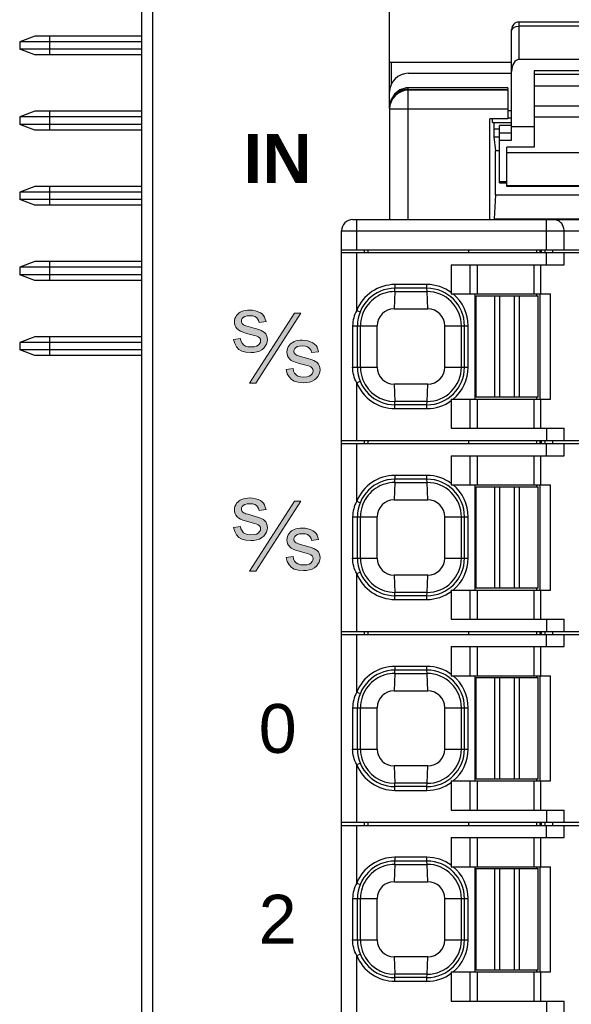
# Model space of a CAD drawing. Extents: x 1653 to 2131, y -357 to 2652.
# Tile 26 of 34: x 2032 to 2047, y -28 to -2. Entities that reach past the tile are written whole.
import ezdxf
from ezdxf.enums import TextEntityAlignment as Align

# ---------------------------------------------------------------- set-up
doc = ezdxf.new("R2010")
doc.units = 0
doc.header["$LTSCALE"] = 30.734
doc.header["$MEASUREMENT"] = 0
doc.layers.get('0').update_dxf_attribs({"linetype": 'CONTINUOUS'})
doc.layers.add('7_ALL_FEATURES', color=7, linetype='CONTINUOUS')
doc.styles.add('TEXTSTYLE_1', font='arial.ttf')

msp = doc.modelspace()

# ---------------------------------------------------------------- hatches: boundary and pattern name
at = {"lineweight": 5}
h = msp.add_hatch(color=256, dxfattribs=at)
h.paths.add_polyline_path([(2039.704, -14.849), (2039.53, -14.849), (2038.331, -16.709), (2038.505, -16.709)])
h.paths.add_polyline_path([(2039.734, -15.566), (2039.68, -15.569), (2039.626, -15.577), (2039.572, -15.588), (2039.524, -15.606), (2039.485, -15.624), (2039.455, -15.643), (2039.42, -15.674), (2039.391, -15.707), (2039.367, -15.745), (2039.347, -15.79), (2039.336, -15.834), (2039.332, -15.878), (2039.337, -15.935), (2039.35, -15.984), (2039.37, -16.024), (2039.405, -16.068), (2039.446, -16.104), (2039.494, -16.13), (2039.559, -16.155), (2039.653, -16.185), (2039.87, -16.241), (2039.931, -16.262), (2039.968, -16.28), (2040.003, -16.307), (2040.023, -16.34), (2040.03, -16.38), (2040.023, -16.421), (2040.002, -16.46), (2039.964, -16.499), (2039.92, -16.524), (2039.858, -16.541), (2039.773, -16.548), (2039.69, -16.541), (2039.625, -16.522), (2039.578, -16.492), (2039.535, -16.444), (2039.507, -16.388), (2039.494, -16.324), (2039.31, -16.347), (2039.34, -16.459), (2039.387, -16.546), (2039.451, -16.613), (2039.527, -16.657), (2039.634, -16.687), (2039.773, -16.698), (2039.851, -16.693), (2039.928, -16.68), (2040.002, -16.659), (2040.066, -16.621), (2040.116, -16.579), (2040.156, -16.53), (2040.188, -16.471), (2040.207, -16.414), (2040.214, -16.358), (2040.207, -16.295), (2040.191, -16.243), (2040.168, -16.202), (2040.134, -16.163), (2040.094, -16.133), (2040.046, -16.108), (2039.981, -16.084), (2039.889, -16.055), (2039.695, -15.999), (2039.64, -15.983), (2039.606, -15.972), (2039.575, -15.959), (2039.553, -15.942), (2039.539, -15.923), (2039.526, -15.906), (2039.519, -15.885), (2039.517, -15.862), (2039.522, -15.825), (2039.539, -15.792), (2039.568, -15.763), (2039.61, -15.739), (2039.67, -15.723), (2039.751, -15.717), (2039.822, -15.723), (2039.877, -15.741), (2039.918, -15.767), (2039.951, -15.802), (2039.975, -15.843), (2039.99, -15.895), (2040.175, -15.873), (2040.156, -15.807), (2040.134, -15.751), (2040.106, -15.707), (2040.07, -15.669), (2040.024, -15.636), (2039.962, -15.608), (2039.89, -15.585), (2039.816, -15.571)])
h.paths.add_polyline_path([(2038.768, -15.402), (2038.734, -15.363), (2038.694, -15.333), (2038.646, -15.308), (2038.581, -15.284), (2038.489, -15.255), (2038.295, -15.199), (2038.24, -15.183), (2038.206, -15.172), (2038.175, -15.159), (2038.153, -15.142), (2038.139, -15.123), (2038.126, -15.106), (2038.119, -15.085), (2038.117, -15.062), (2038.122, -15.025), (2038.139, -14.992), (2038.168, -14.963), (2038.21, -14.939), (2038.27, -14.923), (2038.351, -14.917), (2038.422, -14.923), (2038.477, -14.941), (2038.518, -14.967), (2038.551, -15.002), (2038.575, -15.043), (2038.59, -15.095), (2038.775, -15.073), (2038.756, -15.007), (2038.734, -14.951), (2038.706, -14.907), (2038.67, -14.869), (2038.624, -14.836), (2038.562, -14.808), (2038.49, -14.785), (2038.416, -14.771), (2038.334, -14.766), (2038.28, -14.769), (2038.226, -14.777), (2038.172, -14.788), (2038.124, -14.806), (2038.085, -14.824), (2038.055, -14.843), (2038.02, -14.874), (2037.991, -14.907), (2037.967, -14.945), (2037.947, -14.99), (2037.936, -15.034), (2037.933, -15.078), (2037.937, -15.135), (2037.95, -15.184), (2037.97, -15.224), (2038.005, -15.268), (2038.046, -15.304), (2038.094, -15.33), (2038.159, -15.355), (2038.253, -15.385), (2038.47, -15.441), (2038.531, -15.462), (2038.568, -15.48), (2038.603, -15.507), (2038.623, -15.54), (2038.63, -15.58), (2038.623, -15.621), (2038.602, -15.66), (2038.564, -15.699), (2038.52, -15.724), (2038.458, -15.741), (2038.373, -15.748), (2038.29, -15.741), (2038.225, -15.722), (2038.178, -15.692), (2038.135, -15.644), (2038.107, -15.588), (2038.094, -15.524), (2037.91, -15.547), (2037.94, -15.659), (2037.987, -15.746), (2038.051, -15.813), (2038.127, -15.857), (2038.234, -15.887), (2038.373, -15.898), (2038.451, -15.893), (2038.528, -15.88), (2038.602, -15.859), (2038.666, -15.821), (2038.716, -15.779), (2038.756, -15.73), (2038.788, -15.671), (2038.807, -15.614), (2038.814, -15.558), (2038.807, -15.495), (2038.791, -15.443)])
h.paths.add_polyline_path([(2039.53, -9.849), (2038.331, -11.709), (2038.505, -11.709), (2039.704, -9.849)])
h.paths.add_polyline_path([(2038.602, -10.859), (2038.666, -10.821), (2038.716, -10.779), (2038.756, -10.73), (2038.788, -10.671), (2038.807, -10.614), (2038.814, -10.558), (2038.807, -10.495), (2038.791, -10.443), (2038.768, -10.402), (2038.734, -10.363), (2038.694, -10.333), (2038.646, -10.308), (2038.581, -10.284), (2038.489, -10.255), (2038.295, -10.199), (2038.24, -10.183), (2038.206, -10.172), (2038.175, -10.159), (2038.153, -10.142), (2038.139, -10.123), (2038.126, -10.106), (2038.119, -10.085), (2038.117, -10.062), (2038.122, -10.025), (2038.139, -9.992), (2038.168, -9.963), (2038.21, -9.939), (2038.27, -9.923), (2038.351, -9.917), (2038.422, -9.923), (2038.477, -9.941), (2038.518, -9.967), (2038.551, -10.002), (2038.575, -10.043), (2038.59, -10.095), (2038.775, -10.073), (2038.756, -10.007), (2038.734, -9.951), (2038.706, -9.907), (2038.67, -9.869), (2038.624, -9.836), (2038.562, -9.808), (2038.49, -9.785), (2038.416, -9.771), (2038.334, -9.766), (2038.28, -9.769), (2038.226, -9.777), (2038.172, -9.788), (2038.124, -9.806), (2038.085, -9.824), (2038.055, -9.843), (2038.02, -9.874), (2037.991, -9.907), (2037.967, -9.945), (2037.947, -9.99), (2037.936, -10.034), (2037.933, -10.078), (2037.937, -10.135), (2037.95, -10.184), (2037.97, -10.224), (2038.005, -10.268), (2038.046, -10.304), (2038.094, -10.33), (2038.159, -10.355), (2038.253, -10.385), (2038.47, -10.441), (2038.531, -10.462), (2038.568, -10.48), (2038.603, -10.507), (2038.623, -10.54), (2038.63, -10.58), (2038.623, -10.621), (2038.602, -10.66), (2038.564, -10.699), (2038.52, -10.724), (2038.458, -10.741), (2038.373, -10.748), (2038.29, -10.741), (2038.225, -10.722), (2038.178, -10.692), (2038.135, -10.644), (2038.107, -10.588), (2038.094, -10.524), (2037.91, -10.547), (2037.94, -10.659), (2037.987, -10.746), (2038.051, -10.813), (2038.127, -10.857), (2038.234, -10.887), (2038.373, -10.898), (2038.451, -10.893), (2038.528, -10.88)])
h.paths.add_polyline_path([(2039.572, -10.588), (2039.524, -10.606), (2039.485, -10.624), (2039.455, -10.643), (2039.42, -10.674), (2039.391, -10.707), (2039.367, -10.745), (2039.347, -10.79), (2039.336, -10.834), (2039.332, -10.878), (2039.337, -10.935), (2039.35, -10.984), (2039.37, -11.024), (2039.405, -11.068), (2039.446, -11.104), (2039.494, -11.13), (2039.559, -11.155), (2039.653, -11.185), (2039.87, -11.241), (2039.931, -11.262), (2039.968, -11.28), (2040.003, -11.307), (2040.023, -11.34), (2040.03, -11.38), (2040.023, -11.421), (2040.002, -11.46), (2039.964, -11.499), (2039.92, -11.524), (2039.858, -11.541), (2039.773, -11.548), (2039.69, -11.541), (2039.625, -11.522), (2039.578, -11.492), (2039.535, -11.444), (2039.507, -11.388), (2039.494, -11.324), (2039.31, -11.347), (2039.34, -11.459), (2039.387, -11.546), (2039.451, -11.613), (2039.527, -11.657), (2039.634, -11.687), (2039.773, -11.698), (2039.851, -11.693), (2039.928, -11.68), (2040.002, -11.659), (2040.066, -11.621), (2040.116, -11.579), (2040.156, -11.53), (2040.188, -11.471), (2040.207, -11.414), (2040.214, -11.358), (2040.207, -11.295), (2040.191, -11.243), (2040.168, -11.202), (2040.134, -11.163), (2040.094, -11.133), (2040.046, -11.108), (2039.981, -11.084), (2039.889, -11.055), (2039.695, -10.999), (2039.64, -10.983), (2039.606, -10.972), (2039.575, -10.959), (2039.553, -10.942), (2039.539, -10.923), (2039.526, -10.906), (2039.519, -10.885), (2039.517, -10.862), (2039.522, -10.825), (2039.539, -10.792), (2039.568, -10.763), (2039.61, -10.739), (2039.67, -10.723), (2039.751, -10.717), (2039.822, -10.723), (2039.877, -10.741), (2039.918, -10.767), (2039.951, -10.802), (2039.975, -10.843), (2039.99, -10.895), (2040.175, -10.873), (2040.156, -10.807), (2040.134, -10.751), (2040.106, -10.707), (2040.07, -10.669), (2040.024, -10.636), (2039.962, -10.608), (2039.89, -10.585), (2039.816, -10.571), (2039.734, -10.566), (2039.68, -10.569), (2039.626, -10.577)])

# ---------------------------------------------------------------- linework, layer by layer
for p, q in [((2039.53, -9.849), (2038.331, -11.709)), ((2038.505, -11.709), (2039.704, -9.849)), ((2039.704, -9.849), (2039.53, -9.849)), ((2038.59, -10.095), (2038.775, -10.073)), ((2038.094, -10.524), (2037.91, -10.547)), ((2039.99, -10.895), (2040.175, -10.873)), ((2039.494, -11.324), (2039.31, -11.347)), ((2038.331, -11.709), (2038.505, -11.709)), ((2039.53, -14.849), (2038.331, -16.709)), ((2038.505, -16.709), (2039.704, -14.849)), ((2039.704, -14.849), (2039.53, -14.849)), ((2038.59, -15.095), (2038.775, -15.073)), ((2038.094, -15.524), (2037.91, -15.547)), ((2039.99, -15.895), (2040.175, -15.873)), ((2039.494, -16.324), (2039.31, -16.347)), ((2038.331, -16.709), (2038.505, -16.709))]:
    msp.add_line(p, q, dxfattribs=at)
for points in [[(2037.967, -9.945), (2037.947, -9.99), (2037.936, -10.034), (2037.933, -10.078)], [(2038.055, -9.843), (2038.02, -9.874), (2037.991, -9.907), (2037.967, -9.945)], [(2038.172, -9.788), (2038.124, -9.806), (2038.085, -9.824), (2038.055, -9.843)], [(2038.168, -9.963), (2038.21, -9.939), (2038.27, -9.923), (2038.351, -9.917)], [(2038.334, -9.766), (2038.28, -9.769), (2038.226, -9.777), (2038.172, -9.788)], [(2038.562, -9.808), (2038.49, -9.785), (2038.416, -9.771), (2038.334, -9.766)], [(2038.351, -9.917), (2038.422, -9.923), (2038.477, -9.941), (2038.518, -9.967)], [(2038.706, -9.907), (2038.67, -9.869), (2038.624, -9.836), (2038.562, -9.808)], [(2038.775, -10.073), (2038.756, -10.007), (2038.734, -9.951), (2038.706, -9.907)], [(2037.933, -10.078), (2037.937, -10.135), (2037.95, -10.184), (2037.97, -10.224)], [(2038.117, -10.062), (2038.122, -10.025), (2038.139, -9.992), (2038.168, -9.963)], [(2038.139, -10.123), (2038.126, -10.106), (2038.119, -10.085), (2038.117, -10.062)], [(2038.206, -10.172), (2038.175, -10.159), (2038.153, -10.142), (2038.139, -10.123)], [(2038.295, -10.199), (2038.24, -10.183), (2038.206, -10.172)], [(2038.646, -10.308), (2038.581, -10.284), (2038.489, -10.255), (2038.295, -10.199)], [(2038.518, -9.967), (2038.551, -10.002), (2038.575, -10.043), (2038.59, -10.095)], [(2037.97, -10.224), (2038.005, -10.268), (2038.046, -10.304), (2038.094, -10.33)], [(2038.094, -10.33), (2038.159, -10.355), (2038.253, -10.385)], [(2038.253, -10.385), (2038.47, -10.441), (2038.531, -10.462), (2038.568, -10.48)], [(2038.568, -10.48), (2038.603, -10.507), (2038.623, -10.54), (2038.63, -10.58)], [(2038.768, -10.402), (2038.734, -10.363), (2038.694, -10.333), (2038.646, -10.308)], [(2038.814, -10.558), (2038.807, -10.495), (2038.791, -10.443), (2038.768, -10.402)], [(2037.91, -10.547), (2037.94, -10.659), (2037.987, -10.746), (2038.051, -10.813)], [(2038.178, -10.692), (2038.135, -10.644), (2038.107, -10.588), (2038.094, -10.524)], [(2038.373, -10.748), (2038.29, -10.741), (2038.225, -10.722), (2038.178, -10.692)], [(2038.564, -10.699), (2038.52, -10.724), (2038.458, -10.741), (2038.373, -10.748)], [(2038.63, -10.58), (2038.623, -10.621), (2038.602, -10.66), (2038.564, -10.699)], [(2038.602, -10.859), (2038.666, -10.821), (2038.716, -10.779), (2038.756, -10.73)], [(2038.756, -10.73), (2038.788, -10.671), (2038.807, -10.614), (2038.814, -10.558)], [(2039.455, -10.643), (2039.42, -10.674), (2039.391, -10.707), (2039.367, -10.745)], [(2039.572, -10.588), (2039.524, -10.606), (2039.485, -10.624), (2039.455, -10.643)], [(2039.568, -10.763), (2039.61, -10.739), (2039.67, -10.723), (2039.751, -10.717)], [(2039.734, -10.566), (2039.68, -10.569), (2039.626, -10.577), (2039.572, -10.588)], [(2039.962, -10.608), (2039.89, -10.585), (2039.816, -10.571), (2039.734, -10.566)], [(2039.751, -10.717), (2039.822, -10.723), (2039.877, -10.741), (2039.918, -10.767)], [(2040.106, -10.707), (2040.07, -10.669), (2040.024, -10.636), (2039.962, -10.608)], [(2040.175, -10.873), (2040.156, -10.807), (2040.134, -10.751), (2040.106, -10.707)], [(2038.051, -10.813), (2038.127, -10.857), (2038.234, -10.887), (2038.373, -10.898)], [(2038.373, -10.898), (2038.451, -10.893), (2038.528, -10.88), (2038.602, -10.859)], [(2039.367, -10.745), (2039.347, -10.79), (2039.336, -10.834), (2039.332, -10.878)], [(2039.332, -10.878), (2039.337, -10.935), (2039.35, -10.984), (2039.37, -11.024)], [(2039.517, -10.862), (2039.522, -10.825), (2039.539, -10.792), (2039.568, -10.763)], [(2039.539, -10.923), (2039.526, -10.906), (2039.519, -10.885), (2039.517, -10.862)], [(2039.606, -10.972), (2039.575, -10.959), (2039.553, -10.942), (2039.539, -10.923)], [(2039.695, -10.999), (2039.64, -10.983), (2039.606, -10.972)], [(2040.046, -11.108), (2039.981, -11.084), (2039.889, -11.055), (2039.695, -10.999)], [(2039.918, -10.767), (2039.951, -10.802), (2039.975, -10.843), (2039.99, -10.895)], [(2039.37, -11.024), (2039.405, -11.068), (2039.446, -11.104), (2039.494, -11.13)], [(2039.494, -11.13), (2039.559, -11.155), (2039.653, -11.185)], [(2039.653, -11.185), (2039.87, -11.241), (2039.931, -11.262), (2039.968, -11.28)], [(2040.168, -11.202), (2040.134, -11.163), (2040.094, -11.133), (2040.046, -11.108)], [(2040.214, -11.358), (2040.207, -11.295), (2040.191, -11.243), (2040.168, -11.202)], [(2039.31, -11.347), (2039.34, -11.459), (2039.387, -11.546), (2039.451, -11.613)], [(2039.578, -11.492), (2039.535, -11.444), (2039.507, -11.388), (2039.494, -11.324)], [(2039.773, -11.548), (2039.69, -11.541), (2039.625, -11.522), (2039.578, -11.492)], [(2039.964, -11.499), (2039.92, -11.524), (2039.858, -11.541), (2039.773, -11.548)], [(2040.03, -11.38), (2040.023, -11.421), (2040.002, -11.46), (2039.964, -11.499)], [(2039.968, -11.28), (2040.003, -11.307), (2040.023, -11.34), (2040.03, -11.38)], [(2040.156, -11.53), (2040.188, -11.471), (2040.207, -11.414), (2040.214, -11.358)], [(2039.451, -11.613), (2039.527, -11.657), (2039.634, -11.687), (2039.773, -11.698)], [(2039.773, -11.698), (2039.851, -11.693), (2039.928, -11.68), (2040.002, -11.659)], [(2040.002, -11.659), (2040.066, -11.621), (2040.116, -11.579), (2040.156, -11.53)], [(2038.055, -14.843), (2038.02, -14.874), (2037.991, -14.907), (2037.967, -14.945)], [(2038.172, -14.788), (2038.124, -14.806), (2038.085, -14.824), (2038.055, -14.843)], [(2038.168, -14.963), (2038.21, -14.939), (2038.27, -14.923), (2038.351, -14.917)], [(2038.334, -14.766), (2038.28, -14.769), (2038.226, -14.777), (2038.172, -14.788)], [(2038.562, -14.808), (2038.49, -14.785), (2038.416, -14.771), (2038.334, -14.766)], [(2038.351, -14.917), (2038.422, -14.923), (2038.477, -14.941), (2038.518, -14.967)], [(2038.706, -14.907), (2038.67, -14.869), (2038.624, -14.836), (2038.562, -14.808)], [(2038.775, -15.073), (2038.756, -15.007), (2038.734, -14.951), (2038.706, -14.907)], [(2037.967, -14.945), (2037.947, -14.99), (2037.936, -15.034), (2037.933, -15.078)], [(2037.933, -15.078), (2037.937, -15.135), (2037.95, -15.184), (2037.97, -15.224)], [(2038.117, -15.062), (2038.122, -15.025), (2038.139, -14.992), (2038.168, -14.963)], [(2038.139, -15.123), (2038.126, -15.106), (2038.119, -15.085), (2038.117, -15.062)], [(2038.206, -15.172), (2038.175, -15.159), (2038.153, -15.142), (2038.139, -15.123)], [(2038.295, -15.199), (2038.24, -15.183), (2038.206, -15.172)], [(2038.518, -14.967), (2038.551, -15.002), (2038.575, -15.043), (2038.59, -15.095)], [(2037.97, -15.224), (2038.005, -15.268), (2038.046, -15.304), (2038.094, -15.33)], [(2038.094, -15.33), (2038.159, -15.355), (2038.253, -15.385)], [(2038.253, -15.385), (2038.47, -15.441), (2038.531, -15.462), (2038.568, -15.48)], [(2038.646, -15.308), (2038.581, -15.284), (2038.489, -15.255), (2038.295, -15.199)], [(2038.768, -15.402), (2038.734, -15.363), (2038.694, -15.333), (2038.646, -15.308)], [(2038.814, -15.558), (2038.807, -15.495), (2038.791, -15.443), (2038.768, -15.402)], [(2037.91, -15.547), (2037.94, -15.659), (2037.987, -15.746), (2038.051, -15.813)], [(2038.178, -15.692), (2038.135, -15.644), (2038.107, -15.588), (2038.094, -15.524)], [(2038.373, -15.748), (2038.29, -15.741), (2038.225, -15.722), (2038.178, -15.692)], [(2038.564, -15.699), (2038.52, -15.724), (2038.458, -15.741), (2038.373, -15.748)], [(2038.63, -15.58), (2038.623, -15.621), (2038.602, -15.66), (2038.564, -15.699)], [(2038.568, -15.48), (2038.603, -15.507), (2038.623, -15.54), (2038.63, -15.58)], [(2038.756, -15.73), (2038.788, -15.671), (2038.807, -15.614), (2038.814, -15.558)], [(2039.455, -15.643), (2039.42, -15.674), (2039.391, -15.707), (2039.367, -15.745)], [(2039.572, -15.588), (2039.524, -15.606), (2039.485, -15.624), (2039.455, -15.643)], [(2039.568, -15.763), (2039.61, -15.739), (2039.67, -15.723), (2039.751, -15.717)], [(2039.734, -15.566), (2039.68, -15.569), (2039.626, -15.577), (2039.572, -15.588)], [(2039.962, -15.608), (2039.89, -15.585), (2039.816, -15.571), (2039.734, -15.566)], [(2039.751, -15.717), (2039.822, -15.723), (2039.877, -15.741), (2039.918, -15.767)], [(2040.106, -15.707), (2040.07, -15.669), (2040.024, -15.636), (2039.962, -15.608)], [(2040.175, -15.873), (2040.156, -15.807), (2040.134, -15.751), (2040.106, -15.707)], [(2038.051, -15.813), (2038.127, -15.857), (2038.234, -15.887), (2038.373, -15.898)], [(2038.373, -15.898), (2038.451, -15.893), (2038.528, -15.88), (2038.602, -15.859)], [(2038.602, -15.859), (2038.666, -15.821), (2038.716, -15.779), (2038.756, -15.73)], [(2039.367, -15.745), (2039.347, -15.79), (2039.336, -15.834), (2039.332, -15.878)], [(2039.332, -15.878), (2039.337, -15.935), (2039.35, -15.984), (2039.37, -16.024)], [(2039.517, -15.862), (2039.522, -15.825), (2039.539, -15.792), (2039.568, -15.763)], [(2039.539, -15.923), (2039.526, -15.906), (2039.519, -15.885), (2039.517, -15.862)], [(2039.606, -15.972), (2039.575, -15.959), (2039.553, -15.942), (2039.539, -15.923)], [(2039.695, -15.999), (2039.64, -15.983), (2039.606, -15.972)], [(2039.918, -15.767), (2039.951, -15.802), (2039.975, -15.843), (2039.99, -15.895)], [(2039.37, -16.024), (2039.405, -16.068), (2039.446, -16.104), (2039.494, -16.13)], [(2039.494, -16.13), (2039.559, -16.155), (2039.653, -16.185)], [(2039.653, -16.185), (2039.87, -16.241), (2039.931, -16.262), (2039.968, -16.28)], [(2040.046, -16.108), (2039.981, -16.084), (2039.889, -16.055), (2039.695, -15.999)], [(2040.168, -16.202), (2040.134, -16.163), (2040.094, -16.133), (2040.046, -16.108)], [(2040.214, -16.358), (2040.207, -16.295), (2040.191, -16.243), (2040.168, -16.202)], [(2039.31, -16.347), (2039.34, -16.459), (2039.387, -16.546), (2039.451, -16.613)], [(2039.578, -16.492), (2039.535, -16.444), (2039.507, -16.388), (2039.494, -16.324)], [(2039.773, -16.548), (2039.69, -16.541), (2039.625, -16.522), (2039.578, -16.492)], [(2039.964, -16.499), (2039.92, -16.524), (2039.858, -16.541), (2039.773, -16.548)], [(2040.03, -16.38), (2040.023, -16.421), (2040.002, -16.46), (2039.964, -16.499)], [(2039.968, -16.28), (2040.003, -16.307), (2040.023, -16.34), (2040.03, -16.38)], [(2040.156, -16.53), (2040.188, -16.471), (2040.207, -16.414), (2040.214, -16.358)], [(2039.451, -16.613), (2039.527, -16.657), (2039.634, -16.687), (2039.773, -16.698)], [(2039.773, -16.698), (2039.851, -16.693), (2039.928, -16.68), (2040.002, -16.659)], [(2040.002, -16.659), (2040.066, -16.621), (2040.116, -16.579), (2040.156, -16.53)]]:
    msp.add_lwpolyline(points, dxfattribs=at)
at = {"layer": '7_ALL_FEATURES', "linetype": 'Continuous'}
for p, q in [((2042.064, -4.403), (2042.064, 15.574)), ((2035.464, -70.717), (2035.464, 13.865)), ((2035.764, -71.026), (2035.764, 7.428)), ((2045.314, -5.244), (2045.314, -2.301)), ((2045.437, -2.223), (2045.514, -2.213)), ((2045.514, -3.101), (2045.514, -2.101)), ((2048.114, -2.101), (2045.514, -2.101)), ((2048.114, -2.213), (2045.514, -2.213)), ((2032.614, -2.476), (2032.214, -2.626)), ((2035.464, -2.476), (2032.614, -2.476)), ((2033.014, -2.976), (2033.014, -2.476)), ((2032.214, -2.626), (2032.214, -2.826)), ((2035.464, -2.626), (2032.214, -2.626)), ((2032.614, -2.976), (2032.214, -2.826)), ((2035.464, -2.826), (2032.214, -2.826)), ((2035.464, -2.976), (2032.614, -2.976)), ((2048.114, -3.101), (2045.514, -3.101)), ((2042.064, -3.166), (2045.314, -3.166)), ((2042.114, -3.761), (2042.114, -3.166)), ((2045.914, -3.401), (2045.914, -5.432)), ((2047.714, -3.401), (2045.914, -3.401)), ((2042.564, -3.466), (2045.314, -3.466)), ((2047.714, -3.495), (2045.914, -3.495)), ((2042.564, -3.85), (2042.511, -3.853)), ((2042.564, -3.894), (2042.564, -3.85)), ((2045.214, -3.85), (2042.564, -3.85)), ((2042.564, -3.894), (2045.214, -3.894)), ((2042.564, -7.356), (2042.564, -3.915)), ((2045.214, -3.915), (2042.564, -3.915)), ((2045.214, -3.85), (2045.214, -3.894)), ((2045.214, -3.915), (2045.214, -4.676)), ((2045.914, -3.795), (2047.714, -3.795)), ((2042.064, -4.415), (2042.064, -7.356)), ((2042.064, -4.415), (2045.214, -4.415)), ((2045.914, -4.333), (2047.714, -4.333)), ((2032.614, -4.476), (2032.214, -4.626)), ((2032.214, -4.626), (2032.214, -4.826)), ((2035.464, -4.626), (2032.214, -4.626)), ((2035.464, -4.476), (2032.614, -4.476)), ((2033.014, -4.976), (2033.014, -4.476)), ((2044.732, -7.356), (2044.732, -4.676)), ((2045.214, -4.676), (2044.732, -4.676)), ((2044.807, -4.776), (2044.807, -4.676)), ((2045.214, -4.456), (2045.314, -4.456)), ((2045.314, -4.656), (2045.214, -4.656)), ((2045.914, -4.623), (2047.714, -4.623)), ((2032.614, -4.976), (2032.214, -4.826)), ((2035.464, -4.826), (2032.214, -4.826)), ((2035.464, -4.976), (2032.614, -4.976)), ((2044.807, -4.776), (2045.314, -4.776)), ((2044.844, -4.776), (2044.844, -4.956)), ((2044.989, -4.956), (2044.844, -4.956)), ((2044.989, -6.376), (2044.989, -4.851)), ((2045.314, -4.851), (2044.989, -4.851)), ((2045.914, -4.894), (2045.314, -4.894)), ((2044.846, -5.156), (2044.883, -5.529)), ((2044.846, -5.156), (2044.989, -5.156)), ((2044.989, -5.051), (2045.314, -5.051)), ((2044.989, -5.244), (2045.314, -5.244)), ((2045.189, -6.476), (2045.189, -5.432)), ((2045.914, -5.432), (2045.189, -5.432)), ((2044.883, -6.696), (2044.883, -5.529)), ((2044.989, -5.529), (2044.883, -5.529)), ((2048.439, -5.579), (2045.189, -5.579)), ((2032.614, -6.476), (2032.214, -6.626)), ((2035.464, -6.476), (2032.614, -6.476)), ((2033.014, -6.976), (2033.014, -6.476)), ((2045.189, -6.357), (2044.989, -6.357)), ((2044.989, -6.376), (2045.189, -6.376)), ((2048.439, -6.456), (2045.189, -6.456)), ((2048.439, -6.476), (2045.189, -6.476)), ((2032.214, -6.626), (2032.214, -6.826)), ((2035.464, -6.626), (2032.214, -6.626)), ((2044.886, -6.696), (2044.854, -7.341)), ((2044.883, -6.696), (2048.744, -6.696)), ((2032.614, -6.976), (2032.214, -6.826)), ((2035.464, -6.826), (2032.214, -6.826)), ((2035.464, -6.976), (2032.614, -6.976)), ((2041.089, -7.356), (2052.539, -7.356)), ((2041.189, -8.166), (2041.189, -7.356)), ((2044.854, -7.341), (2048.773, -7.341)), ((2046.243, -8.166), (2046.243, -7.356)), ((2040.789, -59.536), (2040.789, -7.656)), ((2040.789, -7.656), (2052.839, -7.656)), ((2046.713, -8.166), (2046.713, -7.656)), ((2040.789, -8.166), (2052.839, -8.166)), ((2040.789, -8.236), (2052.839, -8.236)), ((2041.189, -9.774), (2041.189, -8.236)), ((2041.389, -8.166), (2041.389, -8.236)), ((2041.489, -8.166), (2041.489, -8.236)), ((2044.163, -8.166), (2044.163, -8.236)), ((2045.979, -8.166), (2045.979, -8.236)), ((2046.068, -8.166), (2046.068, -8.236)), ((2046.103, -8.166), (2046.103, -8.236)), ((2046.197, -8.166), (2046.197, -8.236)), ((2046.243, -8.561), (2046.243, -8.236)), ((2046.413, -8.236), (2046.413, -8.166)), ((2046.713, -8.561), (2046.713, -8.236)), ((2032.614, -8.476), (2032.214, -8.626)), ((2032.214, -8.626), (2032.214, -8.826)), ((2035.464, -8.626), (2032.214, -8.626)), ((2035.464, -8.476), (2032.614, -8.476)), ((2033.014, -8.976), (2033.014, -8.476)), ((2043.709, -8.561), (2043.709, -9.298)), ((2043.709, -8.561), (2046.713, -8.561)), ((2044.207, -8.561), (2044.207, -9.336)), ((2044.395, -8.561), (2044.395, -9.336)), ((2045.907, -8.561), (2045.907, -9.336)), ((2046.095, -9.336), (2046.095, -8.561)), ((2032.614, -8.976), (2032.214, -8.826)), ((2035.464, -8.826), (2032.214, -8.826)), ((2035.464, -8.976), (2032.614, -8.976)), ((2042.209, -9.086), (2042.209, -9.186)), ((2043.059, -9.086), (2042.209, -9.086)), ((2043.059, -9.186), (2043.059, -9.086)), ((2042.205, -9.274), (2042.184, -9.736)), ((2042.205, -9.274), (2042.201, -9.186)), ((2042.205, -9.274), (2042.209, -9.186)), ((2042.205, -9.274), (2043.063, -9.274)), ((2043.059, -9.186), (2042.209, -9.186)), ((2043.063, -9.274), (2043.059, -9.186)), ((2043.084, -9.736), (2043.063, -9.274)), ((2043.709, -9.298), (2043.707, -9.336)), ((2043.707, -9.336), (2046.354, -9.336)), ((2044.334, -9.336), (2044.334, -12.136)), ((2044.374, -12.086), (2044.374, -9.386)), ((2044.374, -9.386), (2045.003, -9.386)), ((2044.868, -12.086), (2044.868, -9.386)), ((2045.003, -12.086), (2045.003, -9.386)), ((2045.004, -9.386), (2046.024, -9.386)), ((2045.394, -12.086), (2045.394, -9.386)), ((2045.529, -12.086), (2045.529, -9.386)), ((2045.979, -9.336), (2045.979, -9.386)), ((2046.024, -12.086), (2046.024, -9.386)), ((2046.064, -9.336), (2046.064, -12.136)), ((2046.354, -12.136), (2046.354, -9.336)), ((2041.189, -9.774), (2041.281, -9.811)), ((2042.184, -9.736), (2043.084, -9.736)), ((2041.082, -10.186), (2041.082, -11.286)), ((2041.082, -10.186), (2041.734, -10.186)), ((2041.209, -11.286), (2041.209, -10.186)), ((2041.291, -11.286), (2041.291, -10.186)), ((2041.734, -11.286), (2041.734, -10.186)), ((2043.534, -11.286), (2043.534, -10.186)), ((2043.534, -10.186), (2044.159, -10.186)), ((2043.977, -11.286), (2043.977, -10.186)), ((2044.059, -11.286), (2044.059, -10.186)), ((2044.159, -11.286), (2044.159, -10.186)), ((2032.614, -10.476), (2032.214, -10.626)), ((2035.464, -10.476), (2032.614, -10.476)), ((2033.014, -10.976), (2033.014, -10.476)), ((2032.214, -10.626), (2032.214, -10.826)), ((2035.464, -10.626), (2032.214, -10.626)), ((2032.614, -10.976), (2032.214, -10.826)), ((2035.464, -10.826), (2032.214, -10.826)), ((2035.464, -10.976), (2032.614, -10.976)), ((2041.082, -11.286), (2041.734, -11.286)), ((2043.534, -11.286), (2044.159, -11.286)), ((2041.189, -11.698), (2041.281, -11.66)), ((2041.189, -13.236), (2041.189, -11.698)), ((2042.184, -11.736), (2042.205, -12.198)), ((2043.084, -11.736), (2042.184, -11.736)), ((2043.063, -12.198), (2043.084, -11.736)), ((2043.063, -12.198), (2042.205, -12.198)), ((2042.209, -12.286), (2042.205, -12.198)), ((2042.209, -12.386), (2042.209, -12.286)), ((2043.059, -12.286), (2042.209, -12.286)), ((2043.059, -12.286), (2043.063, -12.198)), ((2043.059, -12.386), (2043.059, -12.286)), ((2043.707, -12.136), (2046.354, -12.136)), ((2043.707, -12.136), (2043.709, -12.173)), ((2043.709, -12.173), (2043.709, -12.911)), ((2044.207, -12.136), (2044.207, -12.911)), ((2045.393, -12.086), (2044.374, -12.086)), ((2044.395, -12.136), (2044.395, -12.911)), ((2046.024, -12.086), (2045.394, -12.086)), ((2045.907, -12.136), (2045.907, -12.911)), ((2045.979, -12.086), (2045.979, -12.136)), ((2046.095, -12.911), (2046.095, -12.136)), ((2042.209, -12.386), (2043.059, -12.386)), ((2043.709, -12.911), (2046.713, -12.911)), ((2046.243, -12.911), (2046.243, -13.236)), ((2046.713, -13.236), (2046.713, -12.911)), ((2040.789, -13.236), (2052.839, -13.236)), ((2040.789, -13.316), (2052.839, -13.316)), ((2041.189, -14.854), (2041.189, -13.316)), ((2041.389, -13.236), (2041.389, -13.316)), ((2041.489, -13.236), (2041.489, -13.316)), ((2044.163, -13.236), (2044.163, -13.316)), ((2045.979, -13.236), (2045.979, -13.316)), ((2046.068, -13.236), (2046.068, -13.316)), ((2046.103, -13.236), (2046.103, -13.316)), ((2046.197, -13.236), (2046.197, -13.316)), ((2046.243, -13.641), (2046.243, -13.316)), ((2046.413, -13.316), (2046.413, -13.236)), ((2046.713, -13.641), (2046.713, -13.316)), ((2043.709, -13.641), (2043.709, -14.378)), ((2043.709, -13.641), (2046.713, -13.641)), ((2044.207, -13.641), (2044.207, -14.416)), ((2044.395, -13.641), (2044.395, -14.416)), ((2045.907, -13.641), (2045.907, -14.416)), ((2046.095, -14.416), (2046.095, -13.641)), ((2042.205, -14.354), (2042.184, -14.816)), ((2042.205, -14.354), (2042.201, -14.266)), ((2042.205, -14.354), (2042.209, -14.266)), ((2042.205, -14.354), (2043.063, -14.354)), ((2042.209, -14.166), (2042.209, -14.266)), ((2043.059, -14.166), (2042.209, -14.166)), ((2043.059, -14.266), (2042.209, -14.266)), ((2043.059, -14.266), (2043.059, -14.166)), ((2043.063, -14.354), (2043.059, -14.266)), ((2043.084, -14.816), (2043.063, -14.354)), ((2043.709, -14.378), (2043.707, -14.416)), ((2043.707, -14.416), (2046.354, -14.416)), ((2044.334, -14.416), (2044.334, -17.216)), ((2044.374, -17.166), (2044.374, -14.466)), ((2044.374, -14.466), (2045.003, -14.466)), ((2044.868, -17.166), (2044.868, -14.466)), ((2045.003, -17.166), (2045.003, -14.466)), ((2045.004, -14.466), (2046.024, -14.466)), ((2045.394, -17.166), (2045.394, -14.466)), ((2045.529, -17.166), (2045.529, -14.466)), ((2045.979, -14.416), (2045.979, -14.466)), ((2046.024, -17.166), (2046.024, -14.466)), ((2046.064, -14.416), (2046.064, -17.216)), ((2046.354, -17.216), (2046.354, -14.416)), ((2041.189, -14.854), (2041.281, -14.891)), ((2042.184, -14.816), (2043.084, -14.816)), ((2041.082, -15.266), (2041.082, -16.366)), ((2041.082, -15.266), (2041.734, -15.266)), ((2041.209, -16.366), (2041.209, -15.266)), ((2041.291, -16.366), (2041.291, -15.266)), ((2041.734, -16.366), (2041.734, -15.266)), ((2043.534, -16.366), (2043.534, -15.266)), ((2043.534, -15.266), (2044.159, -15.266)), ((2043.977, -16.366), (2043.977, -15.266)), ((2044.059, -16.366), (2044.059, -15.266)), ((2044.159, -16.366), (2044.159, -15.266)), ((2041.082, -16.366), (2041.734, -16.366)), ((2043.534, -16.366), (2044.159, -16.366)), ((2041.189, -16.778), (2041.281, -16.74)), ((2041.189, -18.316), (2041.189, -16.778)), ((2042.184, -16.816), (2042.205, -17.278)), ((2043.084, -16.816), (2042.184, -16.816)), ((2043.063, -17.278), (2043.084, -16.816)), ((2043.063, -17.278), (2042.205, -17.278)), ((2042.209, -17.366), (2042.205, -17.278)), ((2043.059, -17.366), (2043.063, -17.278)), ((2043.707, -17.216), (2046.354, -17.216)), ((2043.707, -17.216), (2043.709, -17.253)), ((2043.709, -17.253), (2043.709, -17.991)), ((2044.207, -17.216), (2044.207, -17.991)), ((2045.393, -17.166), (2044.374, -17.166)), ((2044.395, -17.216), (2044.395, -17.991)), ((2046.024, -17.166), (2045.394, -17.166)), ((2045.907, -17.216), (2045.907, -17.991)), ((2045.979, -17.166), (2045.979, -17.216)), ((2046.095, -17.991), (2046.095, -17.216)), ((2042.209, -17.466), (2042.209, -17.366)), ((2043.059, -17.366), (2042.209, -17.366)), ((2042.209, -17.466), (2043.059, -17.466)), ((2043.059, -17.466), (2043.059, -17.366)), ((2043.709, -17.991), (2046.713, -17.991)), ((2046.243, -17.991), (2046.243, -18.316)), ((2046.713, -18.316), (2046.713, -17.991)), ((2040.789, -18.316), (2052.839, -18.316)), ((2041.389, -18.316), (2041.389, -18.396)), ((2041.489, -18.316), (2041.489, -18.396)), ((2044.163, -18.316), (2044.163, -18.396)), ((2045.979, -18.316), (2045.979, -18.396)), ((2046.068, -18.316), (2046.068, -18.396)), ((2046.103, -18.316), (2046.103, -18.396)), ((2046.197, -18.316), (2046.197, -18.396)), ((2046.413, -18.396), (2046.413, -18.316)), ((2040.789, -18.396), (2052.839, -18.396)), ((2041.189, -19.934), (2041.189, -18.396)), ((2046.243, -18.721), (2046.243, -18.396)), ((2046.713, -18.721), (2046.713, -18.396)), ((2043.709, -18.721), (2043.709, -19.458)), ((2043.709, -18.721), (2046.713, -18.721)), ((2044.207, -18.721), (2044.207, -19.496)), ((2044.395, -18.721), (2044.395, -19.496)), ((2045.907, -18.721), (2045.907, -19.496)), ((2046.095, -19.496), (2046.095, -18.721)), ((2042.205, -19.434), (2042.201, -19.346)), ((2042.205, -19.434), (2042.209, -19.346)), ((2042.209, -19.246), (2042.209, -19.346)), ((2043.059, -19.246), (2042.209, -19.246)), ((2043.059, -19.346), (2042.209, -19.346)), ((2043.059, -19.346), (2043.059, -19.246)), ((2043.063, -19.434), (2043.059, -19.346)), ((2042.205, -19.434), (2042.184, -19.896)), ((2042.205, -19.434), (2043.063, -19.434)), ((2043.084, -19.896), (2043.063, -19.434)), ((2043.709, -19.458), (2043.707, -19.496)), ((2043.707, -19.496), (2046.354, -19.496)), ((2044.334, -19.496), (2044.334, -22.296)), ((2044.374, -22.246), (2044.374, -19.546)), ((2044.374, -19.546), (2045.003, -19.546)), ((2044.868, -22.246), (2044.868, -19.546)), ((2045.003, -22.246), (2045.003, -19.546)), ((2045.004, -19.546), (2046.024, -19.546)), ((2045.394, -22.246), (2045.394, -19.546)), ((2045.529, -22.246), (2045.529, -19.546)), ((2045.979, -19.496), (2045.979, -19.546)), ((2046.024, -22.246), (2046.024, -19.546)), ((2046.064, -19.496), (2046.064, -22.296)), ((2046.354, -22.296), (2046.354, -19.496)), ((2042.184, -19.896), (2043.084, -19.896)), ((2041.189, -19.934), (2041.281, -19.971)), ((2041.082, -20.346), (2041.082, -21.446)), ((2041.082, -20.346), (2041.734, -20.346)), ((2041.209, -21.446), (2041.209, -20.346)), ((2041.291, -21.446), (2041.291, -20.346)), ((2041.734, -21.446), (2041.734, -20.346)), ((2043.534, -21.446), (2043.534, -20.346)), ((2043.534, -20.346), (2044.159, -20.346)), ((2043.977, -21.446), (2043.977, -20.346)), ((2044.059, -21.446), (2044.059, -20.346)), ((2044.159, -21.446), (2044.159, -20.346)), ((2041.082, -21.446), (2041.734, -21.446)), ((2043.534, -21.446), (2044.159, -21.446)), ((2041.189, -21.858), (2041.281, -21.82)), ((2041.189, -23.396), (2041.189, -21.858)), ((2042.184, -21.896), (2042.205, -22.358)), ((2043.084, -21.896), (2042.184, -21.896)), ((2043.063, -22.358), (2043.084, -21.896)), ((2045.393, -22.246), (2044.374, -22.246)), ((2046.024, -22.246), (2045.394, -22.246)), ((2045.979, -22.246), (2045.979, -22.296)), ((2043.063, -22.358), (2042.205, -22.358)), ((2042.209, -22.446), (2042.205, -22.358)), ((2042.209, -22.546), (2042.209, -22.446)), ((2043.059, -22.446), (2042.209, -22.446)), ((2043.059, -22.446), (2043.063, -22.358)), ((2043.059, -22.546), (2043.059, -22.446)), ((2043.707, -22.296), (2046.354, -22.296)), ((2043.707, -22.296), (2043.709, -22.333)), ((2043.709, -22.333), (2043.709, -23.071)), ((2044.207, -22.296), (2044.207, -23.071)), ((2044.395, -22.296), (2044.395, -23.071)), ((2045.907, -22.296), (2045.907, -23.071)), ((2046.095, -23.071), (2046.095, -22.296)), ((2042.209, -22.546), (2043.059, -22.546)), ((2043.709, -23.071), (2046.713, -23.071)), ((2046.243, -23.071), (2046.243, -23.396)), ((2046.713, -23.396), (2046.713, -23.071)), ((2040.789, -23.396), (2052.839, -23.396)), ((2040.789, -23.476), (2052.839, -23.476)), ((2041.189, -25.014), (2041.189, -23.476)), ((2041.389, -23.396), (2041.389, -23.476)), ((2041.489, -23.396), (2041.489, -23.476)), ((2044.163, -23.396), (2044.163, -23.476)), ((2045.979, -23.396), (2045.979, -23.476)), ((2046.068, -23.396), (2046.068, -23.476)), ((2046.103, -23.396), (2046.103, -23.476)), ((2046.197, -23.396), (2046.197, -23.476)), ((2046.243, -23.801), (2046.243, -23.476)), ((2046.413, -23.476), (2046.413, -23.396)), ((2046.713, -23.801), (2046.713, -23.476)), ((2043.709, -23.801), (2043.709, -24.538)), ((2043.709, -23.801), (2046.713, -23.801)), ((2044.207, -23.801), (2044.207, -24.576)), ((2044.395, -23.801), (2044.395, -24.576)), ((2045.907, -23.801), (2045.907, -24.576)), ((2046.095, -24.576), (2046.095, -23.801)), ((2042.209, -24.326), (2042.209, -24.426)), ((2043.059, -24.326), (2042.209, -24.326)), ((2043.059, -24.426), (2043.059, -24.326)), ((2042.205, -24.514), (2042.184, -24.976)), ((2042.205, -24.514), (2042.201, -24.426)), ((2042.205, -24.514), (2042.209, -24.426)), ((2042.205, -24.514), (2043.063, -24.514)), ((2043.059, -24.426), (2042.209, -24.426)), ((2043.063, -24.514), (2043.059, -24.426)), ((2043.084, -24.976), (2043.063, -24.514)), ((2043.709, -24.538), (2043.707, -24.576)), ((2043.707, -24.576), (2046.354, -24.576)), ((2044.334, -24.576), (2044.334, -27.376)), ((2044.374, -27.326), (2044.374, -24.626)), ((2044.374, -24.626), (2045.003, -24.626)), ((2044.868, -27.326), (2044.868, -24.626)), ((2045.003, -27.326), (2045.003, -24.626)), ((2045.004, -24.626), (2046.024, -24.626)), ((2045.394, -27.326), (2045.394, -24.626)), ((2045.529, -27.326), (2045.529, -24.626)), ((2045.979, -24.576), (2045.979, -24.626)), ((2046.024, -27.326), (2046.024, -24.626)), ((2046.064, -24.576), (2046.064, -27.376)), ((2046.354, -27.376), (2046.354, -24.576)), ((2041.189, -25.014), (2041.281, -25.051)), ((2042.184, -24.976), (2043.084, -24.976)), ((2041.082, -25.426), (2041.082, -26.526)), ((2041.082, -25.426), (2041.734, -25.426)), ((2041.209, -26.526), (2041.209, -25.426)), ((2041.291, -26.526), (2041.291, -25.426)), ((2041.734, -26.526), (2041.734, -25.426)), ((2043.534, -26.526), (2043.534, -25.426)), ((2043.534, -25.426), (2044.159, -25.426)), ((2043.977, -26.526), (2043.977, -25.426)), ((2044.059, -26.526), (2044.059, -25.426)), ((2044.159, -26.526), (2044.159, -25.426)), ((2041.082, -26.526), (2041.734, -26.526)), ((2043.534, -26.526), (2044.159, -26.526)), ((2041.189, -26.938), (2041.281, -26.9)), ((2041.189, -28.476), (2041.189, -26.938)), ((2042.184, -26.976), (2042.205, -27.438)), ((2043.084, -26.976), (2042.184, -26.976)), ((2043.063, -27.438), (2043.084, -26.976)), ((2043.063, -27.438), (2042.205, -27.438)), ((2042.209, -27.526), (2042.205, -27.438)), ((2043.059, -27.526), (2043.063, -27.438)), ((2043.707, -27.376), (2046.354, -27.376)), ((2043.707, -27.376), (2043.709, -27.413)), ((2043.709, -27.413), (2043.709, -28.151)), ((2044.207, -27.376), (2044.207, -28.151)), ((2045.393, -27.326), (2044.374, -27.326)), ((2044.395, -27.376), (2044.395, -28.151)), ((2046.024, -27.326), (2045.394, -27.326)), ((2045.907, -27.376), (2045.907, -28.151)), ((2045.979, -27.326), (2045.979, -27.376)), ((2046.095, -28.151), (2046.095, -27.376)), ((2042.209, -27.626), (2042.209, -27.526)), ((2043.059, -27.526), (2042.209, -27.526)), ((2042.209, -27.626), (2043.059, -27.626)), ((2043.059, -27.626), (2043.059, -27.526)), ((2043.709, -28.151), (2046.713, -28.151)), ((2046.243, -28.151), (2046.243, -28.476)), ((2046.713, -28.476), (2046.713, -28.151))]:
    msp.add_line(p, q, dxfattribs=at)
msp.add_lwpolyline([(2042.511, -3.853), (2042.339, -3.906), (2042.196, -4.021), (2042.099, -4.183), (2042.064, -4.375)], dxfattribs=at)
for centre, radius, start, end in [((2045.514, -2.301), 0.2, 90, 180), ((2042.564, -3.966), 0.5, 90, 180), ((2042.564, -4.415), 0.5, 90.0026, 179.9974), ((2041.089, -7.656), 0.3, 90, 180), ((2042.209, -10.186), 1.1, 90, 158.0136), ((2043.059, -10.186), 1.1, 53.7773, 90), ((2042.209, -10.186), 1, 90, 180), ((2043.059, -10.186), 1, 0, 90), ((2043.065, -10.186), 0.912, 359.9993, 90.1269), ((2043.059, -10.186), 1.1, 0, 50.6015), ((2042.215, -10.189), 0.925, 162.1069, 179.8241), ((2042.203, -10.185), 0.912, 158.3934, 162.0612), ((2042.184, -10.186), 0.45, 90, 180), ((2043.084, -10.186), 0.45, 0, 90), ((2042.209, -11.286), 1, 180, 270), ((2042.211, -11.284), 0.92, 180.0881, 197.9601), ((2042.184, -11.286), 0.45, 180, 270), ((2043.059, -11.286), 1, 270, 360), ((2043.065, -11.286), 0.912, 269.8726, 0.0011), ((2043.084, -11.286), 0.45, 270, 360), ((2043.059, -11.286), 1.1, 309.4, 360), ((2042.209, -11.286), 1.1, 201.987, 270), ((2042.198, -11.288), 0.907, 197.995, 201.5996), ((2042.203, -11.285), 0.912, 201.6366, 270.115), ((2043.059, -11.286), 1.1, 270, 306.2219), ((2042.209, -15.266), 1.1, 90, 158.0136), ((2042.209, -15.266), 1, 90, 180), ((2043.059, -15.266), 1.1, 53.7773, 90), ((2043.059, -15.266), 1, 0, 90), ((2043.065, -15.266), 0.912, 359.9993, 90.1269), ((2043.059, -15.266), 1.1, 0, 50.6015), ((2042.203, -15.265), 0.912, 158.3934, 162.0612), ((2042.184, -15.266), 0.45, 90, 180), ((2043.084, -15.266), 0.45, 0, 90), ((2042.215, -15.269), 0.925, 162.1069, 179.8241), ((2042.209, -16.366), 1, 180, 270), ((2042.211, -16.364), 0.92, 180.0881, 197.9601), ((2042.184, -16.366), 0.45, 180, 270), ((2043.059, -16.366), 1, 270, 360), ((2043.065, -16.366), 0.912, 269.8726, 0.0011), ((2043.084, -16.366), 0.45, 270, 360), ((2043.059, -16.366), 1.1, 309.4, 360), ((2042.198, -16.368), 0.907, 197.995, 201.5996), ((2042.203, -16.365), 0.912, 201.6366, 270.115), ((2042.209, -16.366), 1.1, 201.987, 270), ((2043.059, -16.366), 1.1, 270, 306.2219), ((2042.209, -20.346), 1.1, 90, 158.0136), ((2042.209, -20.346), 1, 90, 180), ((2043.059, -20.346), 1.1, 53.7773, 90), ((2043.059, -20.346), 1, 0, 90), ((2043.065, -20.346), 0.912, 359.9993, 90.1269), ((2043.059, -20.346), 1.1, 0, 50.6015), ((2042.184, -20.346), 0.45, 90, 180), ((2043.084, -20.346), 0.45, 0, 90), ((2042.215, -20.349), 0.925, 162.1069, 179.8241), ((2042.203, -20.345), 0.912, 158.3934, 162.0612), ((2042.209, -21.446), 1, 180, 270), ((2042.211, -21.444), 0.92, 180.0881, 197.9601), ((2042.184, -21.446), 0.45, 180, 270), ((2043.059, -21.446), 1, 270, 360), ((2043.065, -21.446), 0.912, 269.8726, 0.0011), ((2043.084, -21.446), 0.45, 270, 360), ((2043.059, -21.446), 1.1, 309.4, 360), ((2042.198, -21.448), 0.907, 197.995, 201.5996), ((2042.209, -21.446), 1.1, 201.987, 270), ((2042.203, -21.445), 0.912, 201.6366, 270.115), ((2043.059, -21.446), 1.1, 270, 306.2219), ((2042.209, -25.426), 1.1, 90, 158.0136), ((2043.059, -25.426), 1.1, 53.7773, 90), ((2042.209, -25.426), 1, 90, 180), ((2043.059, -25.426), 1, 0, 90), ((2043.065, -25.426), 0.912, 359.9993, 90.1269), ((2043.059, -25.426), 1.1, 0, 50.6015), ((2042.215, -25.429), 0.925, 162.1069, 179.8241), ((2042.203, -25.425), 0.912, 158.3934, 162.0612), ((2042.184, -25.426), 0.45, 90, 180), ((2043.084, -25.426), 0.45, 0, 90), ((2042.209, -26.526), 1, 180, 270), ((2042.211, -26.524), 0.92, 180.0881, 197.9601), ((2042.184, -26.526), 0.45, 180, 270), ((2043.059, -26.526), 1, 270, 360), ((2043.065, -26.526), 0.912, 269.8726, 0.0011), ((2043.084, -26.526), 0.45, 270, 360), ((2043.059, -26.526), 1.1, 309.4, 360), ((2042.209, -26.526), 1.1, 201.987, 270), ((2042.198, -26.528), 0.907, 197.995, 201.5996), ((2042.203, -26.525), 0.912, 201.6366, 270.115), ((2043.059, -26.526), 1.1, 270, 306.2219)]:
    msp.add_arc(centre, radius, start, end, dxfattribs=at)
for centre, major_axis, ratio, start_param, end_param in [((2045.514, -3.421), (0, -0.32), 0.624695, 3.141593, 4.712389), ((2044.846, -4.956), (0, 0.2), 0.008727, -4.712389, -3.228859)]:
    msp.add_ellipse(centre, major_axis=major_axis, ratio=ratio, start_param=start_param, end_param=end_param, dxfattribs=at)
for points, knots in [([(2045.314, -2.338), (2045.314, -2.322), (2045.327, -2.285), (2045.355, -2.26), (2045.372, -2.25)], [0, 0, 0, 0, 0.458122, 1, 1, 1, 1]), ([(2045.372, -2.25), (2045.377, -2.247), (2045.397, -2.235), (2045.42, -2.227), (2045.437, -2.223)], [0, 0, 0, 0, 0.237013, 1, 1, 1, 1]), ([(2042.409, -3.916), (2042.337, -3.938), (2042.202, -4.012), (2042.117, -4.142), (2042.092, -4.211)], [0, 0, 0, 0, 0.503255, 1, 1, 1, 1]), ([(2046.713, -7.656), (2046.713, -7.617), (2046.698, -7.539), (2046.636, -7.439), (2046.543, -7.372), (2046.468, -7.356), (2046.431, -7.356)], [0, 0, 0, 0, 0.257136, 0.510151, 0.757222, 1, 1, 1, 1]), ([(2042.205, -9.274), (2042.114, -9.274), (2041.932, -9.301), (2041.683, -9.42), (2041.481, -9.606), (2041.388, -9.765), (2041.355, -9.85)], [0, 0, 0, 0, 0.249993, 0.500029, 0.750034, 1, 1, 1, 1]), ([(2042.201, -9.186), (2042.201, -9.186), (2042.201, -9.186), (2042.201, -9.186), (2042.201, -9.186)], [0, 0, 0, 0, 0.597573, 1, 1, 1, 1]), ([(2041.189, -9.774), (2041.155, -9.837), (2041.101, -9.971), (2041.082, -10.114), (2041.082, -10.186)], [0, 0, 0, 0, 0.500004, 1, 1, 1, 1]), ([(2041.189, -11.698), (2041.155, -11.635), (2041.101, -11.501), (2041.082, -11.357), (2041.082, -11.286)], [0, 0, 0, 0, 0.500014, 1, 1, 1, 1]), ([(2042.205, -14.354), (2042.114, -14.354), (2041.932, -14.381), (2041.683, -14.5), (2041.481, -14.686), (2041.388, -14.845), (2041.355, -14.93)], [0, 0, 0, 0, 0.249993, 0.500029, 0.750034, 1, 1, 1, 1]), ([(2042.201, -14.266), (2042.201, -14.266), (2042.201, -14.266), (2042.201, -14.266), (2042.201, -14.266)], [0, 0, 0, 0, 0.597573, 1, 1, 1, 1]), ([(2041.189, -14.854), (2041.155, -14.917), (2041.101, -15.051), (2041.082, -15.194), (2041.082, -15.266)], [0, 0, 0, 0, 0.500004, 1, 1, 1, 1]), ([(2041.189, -16.778), (2041.155, -16.715), (2041.101, -16.581), (2041.082, -16.437), (2041.082, -16.366)], [0, 0, 0, 0, 0.500014, 1, 1, 1, 1]), ([(2042.201, -19.346), (2042.201, -19.346), (2042.201, -19.346), (2042.201, -19.346), (2042.201, -19.346)], [0, 0, 0, 0, 0.597573, 1, 1, 1, 1]), ([(2042.205, -19.434), (2042.114, -19.434), (2041.932, -19.461), (2041.683, -19.58), (2041.481, -19.766), (2041.388, -19.925), (2041.355, -20.01)], [0, 0, 0, 0, 0.249993, 0.500029, 0.750034, 1, 1, 1, 1]), ([(2041.189, -19.934), (2041.155, -19.997), (2041.101, -20.131), (2041.082, -20.274), (2041.082, -20.346)], [0, 0, 0, 0, 0.500004, 1, 1, 1, 1]), ([(2041.189, -21.858), (2041.155, -21.795), (2041.101, -21.661), (2041.082, -21.517), (2041.082, -21.446)], [0, 0, 0, 0, 0.500014, 1, 1, 1, 1]), ([(2042.205, -24.514), (2042.114, -24.514), (2041.932, -24.541), (2041.683, -24.66), (2041.481, -24.846), (2041.388, -25.005), (2041.355, -25.09)], [0, 0, 0, 0, 0.249993, 0.500029, 0.750034, 1, 1, 1, 1]), ([(2042.201, -24.426), (2042.201, -24.426), (2042.201, -24.426), (2042.201, -24.426), (2042.201, -24.426)], [0, 0, 0, 0, 0.597573, 1, 1, 1, 1]), ([(2041.189, -25.014), (2041.155, -25.077), (2041.101, -25.211), (2041.082, -25.354), (2041.082, -25.426)], [0, 0, 0, 0, 0.500004, 1, 1, 1, 1]), ([(2041.189, -26.938), (2041.155, -26.875), (2041.101, -26.741), (2041.082, -26.597), (2041.082, -26.526)], [0, 0, 0, 0, 0.500014, 1, 1, 1, 1])]:
    msp.add_open_spline(points, degree=3, knots=knots, dxfattribs=at)
for points in [[(2042.564, -3.894), (2042.512, -3.894), (2042.459, -3.902), (2042.409, -3.916)], [(2042.092, -4.211), (2042.073, -4.263), (2042.064, -4.319), (2042.064, -4.375)]]:
    msp.add_open_spline(points, degree=3, dxfattribs=at)

# ---------------------------------------------------------------- texts
at = {"linetype": 'Continuous', "lineweight": 5, "style": 'TEXTSTYLE_1'}
for s, p in [('0', (2038.581, -20.898)), ('2', (2038.579, -25.973))]:
    msp.add_text(s, height=1.3, dxfattribs=at).set_placement(p, align=Align.MIDDLE_LEFT)
at = {"lineweight": 5, "insert": (2039.079, -5.734), "char_height": 1.3, "attachment_point": 5, "style": 'TEXTSTYLE_1'}
msp.add_mtext('{\\fArial|b1|i0|c0|p34;IN}', dxfattribs=at)

doc.saveas('drawing.dxf')
